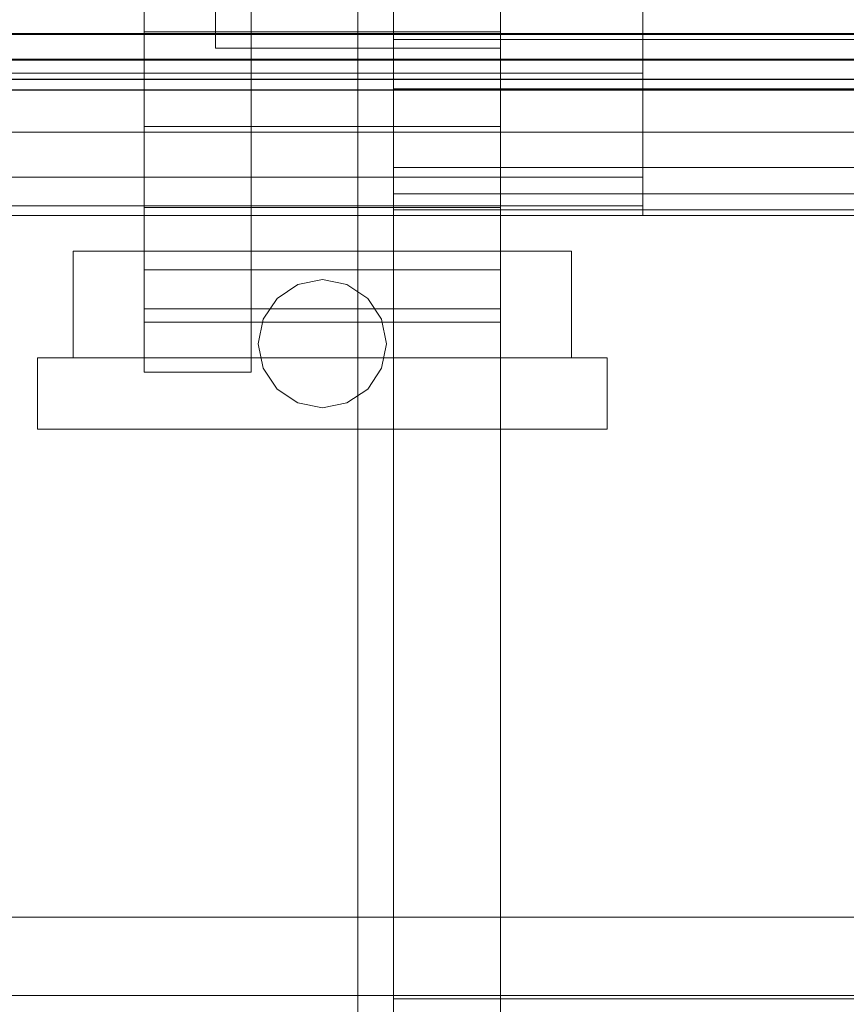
# Model space of a CAD drawing. Header units: millimetres. Extents: x -2233 to 65662, y -50530 to 6847.
# Tile 200 of 256: x 1272 to 1389, y -34504 to -34366. Entities that reach past the tile are written whole.
import ezdxf

# ---------------------------------------------------------------- set-up
doc = ezdxf.new("R2010")
doc.units = ezdxf.units.MM
for name, color, linetype, lineweight in [('COTAS_O', 1, 'Continuous', 0), ('frontal_C03', 7, 'Continuous', 0), ('frontal_secador', 7, 'Continuous', 0), ('frontal_tolva', 7, 'Continuous', 0)]:
    doc.layers.add(name, color=color, linetype=linetype, lineweight=lineweight)
doc.dimstyles.new('R19_100', dxfattribs={"dimtxt": 250, "dimasz": 150, "dimexe": 150, "dimexo": 80, "dimgap": 100, "dimtad": 1, "dimtih": 1, "dimtoh": 1, "dimdsep": 46, "dimcen": 0.09, "dimadec": 0, "dimazin": 0, "dimtfac": 1, "dimtdec": 4, "dimtofl": 0, "dimtmove": 0, "dimatfit": 3, "dimfxl": 1, "dimtolj": 1, "dimtzin": 0, "dimarcsym": 0})

# ---------------------------------------------------------------- blocks, each defined once
blk = doc.blocks.new('DIM_R32_39')
at = {"layer": 'COTAS_O'}
for p, q in [((-1725, -33700), (-1575, -33655)), ((1725, -33700), (1575, -33655)), ((-1725, -34400), (-1725, -33700)), ((-1725, -33700), (1725, -33700)), ((-1725, -33700), (-1575, -33745)), ((1725, -33700), (1575, -33745)), ((1725, -34400), (1725, -33700))]:
    blk.add_line(p, q, dxfattribs=at)
blk.add_text('3450 O', height=250, dxfattribs=at).set_placement((0, -33600))

msp = doc.modelspace()

# ---------------------------------------------------------------- linework, layer by layer
at = {"layer": 'frontal_C03'}
for p, q in [((1496, -34367.952), (-1496, -34367.952)), ((1496, -34368.087), (-1496, -34368.087)), ((1496, -34371.567), (-1496, -34371.567)), ((1496, -34371.682), (-1496, -34371.682)), ((1496, -34374.345), (-1496, -34374.345)), ((1496, -34374.421), (-1496, -34374.421)), ((1496, -34375.863), (-1496, -34375.863)), ((1496, -34375.89), (-1496, -34375.89))]:
    msp.add_line(p, q, dxfattribs=at)
at = {"layer": 'frontal_secador'}
for p, q in [((1340, -36000), (1340, -33000)), ((1320, -35980), (1320, -33075)), ((1325, -36000), (1325, -33075)), ((1325, -34600), (1325, -33075)), ((1325, -35980), (1325, -33075)), ((1290, -34415.5), (1290, -34329.5)), ((1305, -34415.5), (1305, -34329.5)), ((1300, -34370), (1300, -34330)), ((1340, -34370), (1340, -34330)), ((1290, -34353.5), (1290, -34367.735)), ((1340, -34367.735), (1340, -34353.5)), ((1325, -34361.304), (1325, -34368.807)), ((1360, -34363.853), (1360, -34373.5)), ((1290, -34367.735), (1290, -34381)), ((1340, -34367.735), (1290, -34367.735)), ((1340, -34367.735), (1340, -34381)), ((1325, -34368.807), (1325, -34375.723)), ((1480, -34368.807), (1325, -34368.807)), ((1430, -34368.807), (1325, -34368.807)), ((1300, -34370), (1340, -34370)), ((1360, -34373.5), (-1360, -34373.5)), ((1360, -34373.5), (1360, -34381.784)), ((1325, -34375.723), (1325, -34381.784)), ((1480, -34375.723), (1325, -34375.723)), ((1430, -34375.723), (1325, -34375.723)), ((1360, -34381.784), (-1360, -34381.784)), ((1290, -34381), (1290, -34392.391)), ((1340, -34381), (1290, -34381)), ((1325, -34381.784), (1325, -34386.759)), ((1480, -34381.784), (1325, -34381.784)), ((1430, -34381.784), (1325, -34381.784)), ((1340, -34381), (1340, -34392.391)), ((1360, -34381.784), (1360, -34388.141)), ((1325, -34386.759), (1325, -34390.455)), ((1480, -34386.759), (1325, -34386.759)), ((1430, -34386.759), (1325, -34386.759)), ((1360, -34388.141), (-1360, -34388.141)), ((1360, -34388.141), (1360, -34392.137)), ((1325, -34390.455), (1325, -34392.731)), ((1480, -34390.455), (1325, -34390.455)), ((1430, -34390.455), (1325, -34390.455)), ((1360, -34392.137), (-1360, -34392.137)), ((1290, -34392.391), (1290, -34401.131)), ((1340, -34392.391), (1290, -34392.391)), ((1325, -34392.731), (1325, -34393.5)), ((1480, -34392.731), (1325, -34392.731)), ((1430, -34392.731), (1325, -34392.731)), ((1340, -34392.391), (1340, -34401.131)), ((1360, -34392.137), (1360, -34393.5)), ((1360, -34393.5), (-1360, -34393.5)), ((1480, -34393.5), (1325, -34393.5)), ((1430, -34393.5), (1325, -34393.5)), ((1280, -34398.5), (1350, -34398.5)), ((1280, -34413.5), (1280, -34398.5)), ((1350, -34413.5), (1350, -34398.5)), ((1290, -34401.131), (1290, -34406.626)), ((1340, -34401.131), (1290, -34401.131)), ((1340, -34401.131), (1340, -34406.626)), ((1311.556, -34403.185), (1315, -34402.5)), ((1315, -34402.5), (1318.444, -34403.185)), ((1308.636, -34405.136), (1311.556, -34403.185)), ((1318.444, -34403.185), (1321.364, -34405.136)), ((1306.685, -34408.056), (1308.636, -34405.136)), ((1321.364, -34405.136), (1323.315, -34408.056)), ((1290, -34406.626), (1290, -34408.5)), ((1340, -34406.626), (1290, -34406.626)), ((1340, -34406.626), (1340, -34408.5)), ((1306, -34411.5), (1306.685, -34408.056)), ((1323.315, -34408.056), (1324, -34411.5)), ((1340, -34408.5), (1290, -34408.5)), ((1306.685, -34414.944), (1306, -34411.5)), ((1324, -34411.5), (1323.315, -34414.944)), ((1275, -34413.5), (1355, -34413.5)), ((1275, -34423.5), (1275, -34413.5)), ((1280, -34413.5), (1350, -34413.5)), ((1355, -34423.5), (1355, -34413.5)), ((1308.636, -34417.864), (1306.685, -34414.944)), ((1323.315, -34414.944), (1321.364, -34417.864)), ((1290, -34415.5), (1305, -34415.5)), ((1311.556, -34419.815), (1308.636, -34417.864)), ((1321.364, -34417.864), (1318.444, -34419.815)), ((1315, -34420.5), (1311.556, -34419.815)), ((1318.444, -34419.815), (1315, -34420.5)), ((1275, -34423.5), (1355, -34423.5)), ((1325, -34503.5), (2125, -34503.5)), ((1325, -34508.5), (1325, -34503.5))]:
    msp.add_line(p, q, dxfattribs=at)
at = {"layer": 'frontal_tolva'}
for p, q in [((-1821.5, -34492), (1821.5, -34492)), ((-1821.5, -34503), (1821.5, -34503))]:
    msp.add_line(p, q, dxfattribs=at)

# ---------------------------------------------------------------- dimensions: what is measured, and where the dimension line sits
at = {"layer": 'COTAS_O'}
dim = msp.add_aligned_dim(p1=(-1725, -34400), p2=(1725, -34400), distance=700, text='<> O', dimstyle='R19_100', dxfattribs=at)
dim.commit()
dim.dimension.update_dxf_attribs({"geometry": 'DIM_R32_39', "text_midpoint": (0, -33700)})

doc.saveas('drawing.dxf')
